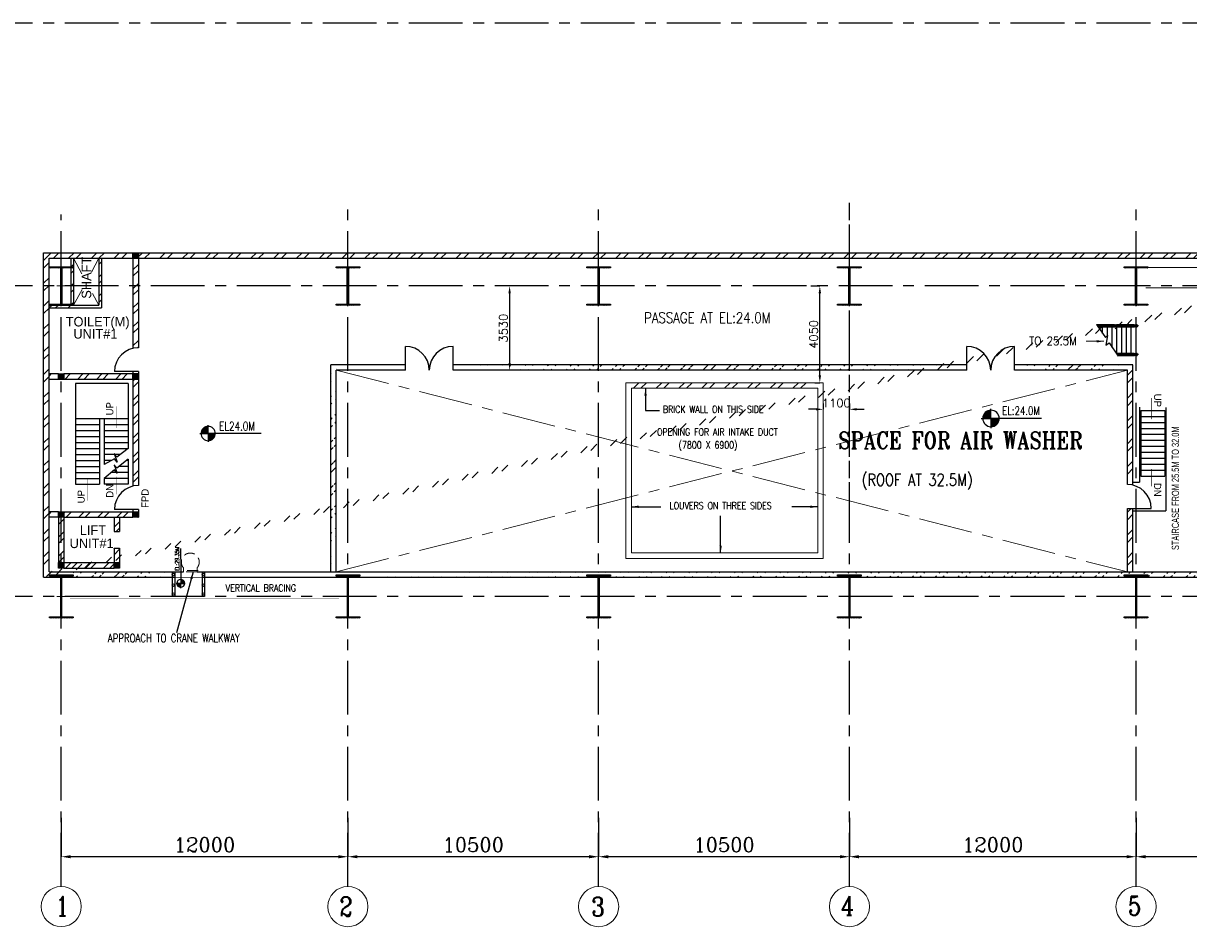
# Model space of a CAD drawing. Header units: inches. Extents: x 0 to 1544102, y -287698 to 23144100.
# Tile 9 of 256: x 26008 to 74800, y -206411 to -168581. Entities that reach past the tile are written whole.
import ezdxf

# ---------------------------------------------------------------- set-up
doc = ezdxf.new("R2010")
doc.units = ezdxf.units.IN
doc.header["$LTSCALE"] = 1800
doc.header["$MEASUREMENT"] = 0
doc.linetypes.add('CENTER', pattern=[2, 1.25, -0.25, 0.25, -0.25])
doc.linetypes.add('HIDDEN', pattern=[0.375, 0.25, -0.125])
doc.layers.get('0').update_dxf_attribs({"color": 253, "lineweight": 9})
for name, color, linetype in [('BRACING', 1, 'HIDDEN'), ('COL', 1, 'Continuous'), ('DIM', 4, 'Continuous'), ('GRID', 251, 'CENTER'), ('STAIR', 2, 'Continuous'), ('STEEL', 231, 'Continuous'), ('TEXT', 3, 'Continuous'), ('WALL', 6, 'Continuous')]:
    doc.layers.add(name, color=color, linetype=linetype)
doc.layers.add('CEN', color=2, linetype='CENTER', lineweight=15)
doc.layers.add('EQUIP', color=8, linetype='HIDDEN', lineweight=9)
doc.styles.add('HTX11', font='O8111901')
doc.styles.add('ROMANC', font='ROMANC.SHX')
doc.styles.add('ROMANS', font='romans.shx')
doc.styles.add('ROMANT', font='romant')
doc.styles.get("Standard").update_dxf_attribs({"font": 'arial.ttf'})
doc.linetypes.add('FENCELINE1', pattern='A,0.25,-0.1,[133,ltypeshp.shx,S=0.1,R=0,X=-0.1,Y=0],-0.1,1', length=1.45)
doc.dimstyles.new('K2', dxfattribs={"dimtxt": 600, "dimasz": 400, "dimexe": 200, "dimexo": 200, "dimgap": 200, "dimtad": 1, "dimdec": 0, "dimzin": 0, "dimdsep": 46, "dimtxsty": 'ROMANC', "dimcen": 0.09, "dimclrd": 256, "dimclrt": 4, "dimadec": 0, "dimazin": 0, "dimtfac": 1, "dimtdec": 0, "dimtofl": 0, "dimtmove": 1, "dimatfit": 3, "dimfxl": 0.18, "dimtolj": 1, "dimtzin": 0, "dimarcsym": 0})
doc.dimstyles.new('USER175', dxfattribs={"dimscale": 175, "dimtxt": 2, "dimasz": 1.75, "dimexe": 0, "dimexo": 0, "dimgap": 0.5, "dimtad": 1, "dimdec": 0, "dimzin": 0, "dimdsep": 46, "dimtxsty": 'ROMANS', "dimcen": 0, "dimclrd": 4, "dimclre": 4, "dimclrt": 4, "dimadec": 0, "dimazin": 0, "dimtfac": 0.09, "dimtdec": 0, "dimtix": 1, "dimtofl": 0, "dimtmove": 0, "dimatfit": 3, "dimfxl": 1, "dimtolj": 1, "dimtzin": 0, "dimarcsym": 0})
pattern_1 = [(45, (-320647.8, -240592.44), (-477.2971, 477.2971), []), (45, (-320329.6, -240592.44), (-477.2971, 477.2971), [])]
pattern_2 = [(45, (-320647.8, -233652.44), (-477.2971, 477.2971), []), (45, (-320329.6, -233652.44), (-477.2971, 477.2971), [])]
pattern_3 = [(45, (-363556.06, -277608.7), (-397.7476, 397.7476), []), (45, (-363290.9, -277608.7), (-397.7476, 397.7476), [])]
pattern_4 = [(45, (-363556.06, -278608.7), (-397.7476, 397.7476), []), (45, (-363290.9, -278608.7), (-397.7476, 397.7476), [])]
pattern_5 = [(45, (-364826.06, -278528.7), (-397.7476, 397.7476), []), (45, (-364560.9, -278528.7), (-397.7476, 397.7476), [])]

# ---------------------------------------------------------------- blocks, each defined once
blk = doc.blocks.new('*D302')
at = {"layer": 'DIM', "color": 0, "lineweight": -2, "transparency": 16777216}
for p, q in [((27596, -201856), (27596, -203481)), ((39596, -203000), (39596, -203481))]:
    blk.add_line(p, q, dxfattribs=at)
at = {"layer": 'DIM', "lineweight": -2, "transparency": 16777216}
blk.add_line((39196, -203481), (27996, -203481), dxfattribs=at)
at = {"layer": 'DIM', "transparency": 16777216}
for points in [[(27996, -203415), (27996, -203548), (27596, -203481)], [(39196, -203415), (39196, -203548), (39596, -203481)]]:
    blk.add_solid(points, dxfattribs=at)
at = {"layer": 'DIM', "color": 4, "transparency": 16777216, "insert": (33596, -202981), "char_height": 600, "attachment_point": 5, "style": 'ROMANC'}
blk.add_mtext('\\A1;12000', dxfattribs=at)
blk = doc.blocks.new('B-ROW COLUMN')
at = {"layer": 'COL'}
h = blk.add_hatch(dxfattribs=at)
h.set_pattern_fill('ANSI31', color=256, scale=200, style=0)
h.set_pattern_definition([(45, (155648.048, 63141.767), (-17.67767, 17.67767), [])])
h.paths.add_polyline_path([(171095, 85178), (172085, 85178), (172085, 85128), (171095, 85128)])
h.paths.add_polyline_path([(171574, 86878), (171606, 86878), (171606, 85178), (171574, 85178)])
h.paths.add_polyline_path([(171095, 86928), (172085, 86928), (172085, 86878), (171095, 86878)])
blk.add_line((171590, 85128), (171590, 86928))
at = {"layer": 'CEN'}
for p, q in [((171590, 85128), (171590, 86928)), ((171399, 86028), (171782, 86028))]:
    blk.add_line(p, q, dxfattribs=at)
at = {"layer": 'COL'}
for points in [[(171095, 86928), (172085, 86928), (172085, 86878), (171095, 86878)], [(171574, 86878), (171606, 86878), (171606, 85178), (171574, 85178)], [(171095, 85178), (172085, 85178), (172085, 85128), (171095, 85128)]]:
    blk.add_lwpolyline(points, close=True, dxfattribs=at)
blk = doc.blocks.new('*D335')
at = {"layer": 'DIM', "color": 0, "lineweight": -2, "transparency": 16777216}
for p, q in [((60596, -201856), (60596, -203481)), ((72596, -203000), (72596, -203481))]:
    blk.add_line(p, q, dxfattribs=at)
at = {"layer": 'DIM', "lineweight": -2, "transparency": 16777216}
blk.add_line((72196, -203481), (60996, -203481), dxfattribs=at)
at = {"layer": 'DIM', "transparency": 16777216}
for points in [[(60996, -203415), (60996, -203548), (60596, -203481)], [(72196, -203415), (72196, -203548), (72596, -203481)]]:
    blk.add_solid(points, dxfattribs=at)
at = {"layer": 'DIM', "color": 4, "transparency": 16777216, "insert": (66596, -202981), "char_height": 600, "attachment_point": 5, "style": 'ROMANC'}
blk.add_mtext('\\A1;12000', dxfattribs=at)
blk = doc.blocks.new('*D336')
at = {"layer": 'DIM', "color": 0, "lineweight": -2, "transparency": 16777216}
for p, q in [((39596, -201856), (39596, -203481)), ((50096, -203000), (50096, -203481))]:
    blk.add_line(p, q, dxfattribs=at)
at = {"layer": 'DIM', "lineweight": -2, "transparency": 16777216}
blk.add_line((49696, -203481), (39996, -203481), dxfattribs=at)
at = {"layer": 'DIM', "transparency": 16777216}
for points in [[(39996, -203415), (39996, -203548), (39596, -203481)], [(49696, -203415), (49696, -203548), (50096, -203481)]]:
    blk.add_solid(points, dxfattribs=at)
at = {"layer": 'DIM', "color": 4, "transparency": 16777216, "insert": (44846, -202981), "char_height": 600, "attachment_point": 5, "style": 'ROMANC'}
blk.add_mtext('\\A1;10500', dxfattribs=at)
blk = doc.blocks.new('*D337')
at = {"layer": 'DIM', "color": 0, "lineweight": -2, "transparency": 16777216}
for p, q in [((50096, -201856), (50096, -203481)), ((60596, -203000), (60596, -203481))]:
    blk.add_line(p, q, dxfattribs=at)
at = {"layer": 'DIM', "lineweight": -2, "transparency": 16777216}
blk.add_line((60196, -203481), (50496, -203481), dxfattribs=at)
at = {"layer": 'DIM', "transparency": 16777216}
for points in [[(50496, -203415), (50496, -203548), (50096, -203481)], [(60196, -203415), (60196, -203548), (60596, -203481)]]:
    blk.add_solid(points, dxfattribs=at)
at = {"layer": 'DIM', "color": 4, "transparency": 16777216, "insert": (55346, -202981), "char_height": 600, "attachment_point": 5, "style": 'ROMANC'}
blk.add_mtext('\\A1;10500', dxfattribs=at)
blk = doc.blocks.new('*D338')
at = {"layer": 'DIM', "color": 0, "lineweight": -2, "transparency": 16777216}
for p, q in [((72596, -201856), (72596, -203481)), ((83596, -203000), (83596, -203481))]:
    blk.add_line(p, q, dxfattribs=at)
at = {"layer": 'DIM', "lineweight": -2, "transparency": 16777216}
blk.add_line((83196, -203481), (72996, -203481), dxfattribs=at)
at = {"layer": 'DIM', "transparency": 16777216}
for points in [[(72996, -203415), (72996, -203548), (72596, -203481)], [(83196, -203415), (83196, -203548), (83596, -203481)]]:
    blk.add_solid(points, dxfattribs=at)
at = {"layer": 'DIM', "color": 4, "transparency": 16777216, "insert": (78096, -202981), "char_height": 600, "attachment_point": 5, "style": 'ROMANC'}
blk.add_mtext('\\A1;11000', dxfattribs=at)
blk = doc.blocks.new('C-ROW COLUMN')
at = {"layer": 'COL'}
h = blk.add_hatch(dxfattribs=at)
h.set_pattern_fill('ANSI31', color=256, scale=200, style=0)
h.set_pattern_definition([(45, (-1315.907, -6.545), (-17.6776695, 17.6776695), [])])
h.paths.add_polyline_path([(77950, 120865), (76960, 120865), (76960, 120820), (77950, 120820)])
h.paths.add_polyline_path([(77478, 120820), (77433, 120820), (77433, 119310), (77478, 119310)])
h.paths.add_polyline_path([(77950, 119310), (76960, 119310), (76960, 119265), (77950, 119265)])
at = {"layer": 'CEN'}
for p, q in [((77455, 119265), (77455, 120865)), ((77264, 120065), (77647, 120065))]:
    blk.add_line(p, q, dxfattribs=at)
at = {"layer": 'COL'}
for points in [[(76960, 120865), (77950, 120865), (77950, 120820), (76960, 120820)], [(77433, 120820), (77478, 120820), (77478, 119310), (77433, 119310)], [(76960, 119310), (77950, 119310), (77950, 119265), (76960, 119265)]]:
    blk.add_lwpolyline(points, close=True, dxfattribs=at)
blk = doc.blocks.new('*X22')
at = {"color": 0}
for p, q in [((36102, 29300), (36330, 29300)), ((36115, 29325), (36330, 29325)), ((36132, 29350), (36330, 29350)), ((36154, 29375), (36330, 29375)), ((36183, 29400), (36330, 29400)), ((36226, 29425), (36330, 29425)), ((36080, 29200), (36330, 29200)), ((36081, 29225), (36330, 29225)), ((36085, 29250), (36330, 29250)), ((36092, 29275), (36330, 29275))]:
    blk.add_line(p, q, dxfattribs=at)
blk = doc.blocks.new('LL')
for p, q in [((-1136, 0), (-711, 0)), ((-711, 0), (-711, 423)), ((1493, 0), (-711, 0)), ((-711, 0), (-711, -418))]:
    blk.add_line(p, q)
for start, end in [(90, 180), (180, 270), (0, 90), (270, 0)]:
    blk.add_arc((-711, 0), 360, start, end)
at = {"xscale": 1.439999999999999, "yscale": 1.439999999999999, "zscale": 1.439999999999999}
blk.add_blockref('*X22', (-53026, -42044), dxfattribs=at)
at = {"xscale": 1.439999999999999, "yscale": 1.439999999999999, "zscale": 1.439999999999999, "rotation": 180}
blk.add_blockref('*X22', (51604, 42044), dxfattribs=at)
at = {"flags": 4}
blk.add_attdef('LEVEL', (-222, 154), '', height=432, dxfattribs=at)
blk = doc.blocks.new('*D402')
at = {"color": 4, "lineweight": -2, "transparency": 16777216}
for p, q in [((46511, -179581), (46369, -179581)), ((46369, -179887), (46369, -182805))]:
    blk.add_line(p, q, dxfattribs=at)
at = {"color": 4, "transparency": 16777216}
for points in [[(46318, -179887), (46420, -179887), (46369, -179581)], [(46318, -182805), (46420, -182805), (46369, -183111)]]:
    blk.add_solid(points, dxfattribs=at)
at = {"color": 4, "transparency": 16777216, "insert": (46106, -181346), "char_height": 350, "attachment_point": 5, "rotation": 90, "style": 'ROMANS'}
blk.add_mtext('\\A1;3530', dxfattribs=at)
blk = doc.blocks.new('*D458')
at = {"color": 4, "lineweight": -2, "transparency": 16777216}
for p, q in [((58981, -179581), (59357, -179581)), ((59357, -183325), (59357, -179887)), ((59143, -183631), (59357, -183631))]:
    blk.add_line(p, q, dxfattribs=at)
at = {"color": 4, "transparency": 16777216}
for points in [[(59306, -179887), (59408, -179887), (59357, -179581)], [(59306, -183325), (59408, -183325), (59357, -183631)]]:
    blk.add_solid(points, dxfattribs=at)
at = {"color": 4, "transparency": 16777216, "insert": (59095, -181606), "char_height": 350, "attachment_point": 5, "rotation": 90, "style": 'ROMANS'}
blk.add_mtext('\\A1;4050', dxfattribs=at)
blk = doc.blocks.new('*D459')
at = {"color": 4, "lineweight": -2, "transparency": 16777216}
for p, q in [((59190, -184745), (58884, -184745)), ((59496, -184504), (59496, -184745)), ((60596, -184504), (60596, -184745)), ((60902, -184745), (61208, -184745))]:
    blk.add_line(p, q, dxfattribs=at)
at = {"color": 4, "transparency": 16777216}
for points in [[(59190, -184694), (59190, -184796), (59496, -184745)], [(60902, -184694), (60902, -184796), (60596, -184745)]]:
    blk.add_solid(points, dxfattribs=at)
at = {"color": 4, "transparency": 16777216, "insert": (60046, -184483), "char_height": 350, "attachment_point": 5, "style": 'ROMANS'}
blk.add_mtext('\\A1;1100', dxfattribs=at)
blk = doc.blocks.new('STAIR FOR 25.5M FLOOR')
at = {"layer": 'STAIR'}
for p, q in [((106, 612), (-1626, 612)), ((106, -588), (-797, -588))]:
    blk.add_line(p, q, dxfattribs=at)
for points in [[(-1663, 665), (-1282, 115), (-1197, 206), (-1262, -197), (-1130, -105), (-750, -656)], [(-1652, 649), (49, 649)], [(-909, 648), (-1651, 648)], [(-882, 630), (-1638, 630)], [(-882, 592), (-1612, 592)], [(-1599, 573), (-909, 573)], [(49, 572), (-1598, 572)], [(-1400, 285), (-1400, 573)], [(-1200, 202), (-1200, 573)], [(-1000, -294), (-1000, 573)], [(-909, 648), (-891, 648)], [(-909, 573), (-891, 573)], [(-893, 630), (-890, 638), (-863, 649)], [(-893, 592), (-890, 584), (-863, 573)], [(-891, 636), (-891, 648), (-865, 648)], [(-865, 573), (-891, 573), (-891, 586)], [(-882, 592), (-871, 597), (-869, 611), (-871, 624), (-882, 630)], [(-863, 573), (-836, 584), (-825, 611), (-836, 638), (-863, 649)], [(-862, 648), (-817, 648), (-817, 630)], [(-817, 573), (-862, 573)], [(-66, 630), (-833, 630)], [(-66, 592), (-833, 592)], [(-93, 648), (-817, 648)], [(-817, 592), (-817, 573)], [(-817, 573), (-93, 573)], [(-800, -551), (-800, 573)], [(-600, -573), (-600, 573)], [(-400, -573), (-400, 573)], [(-200, -573), (-200, 573)], [(-93, 648), (-74, 648)], [(-93, 573), (-74, 573)], [(-77, 630), (-74, 638), (-47, 649)], [(-77, 592), (-74, 584), (-47, 573)], [(-74, 636), (-74, 648), (-48, 648)], [(-48, 573), (-74, 573), (-74, 586)], [(-66, 592), (-54, 597), (-52, 611), (-54, 624), (-66, 630)], [(-47, 573), (-20, 584), (-9, 611), (-20, 638), (-47, 649)], [(-45, 648), (0, 648), (0, 573)], [(0, 573), (-45, 573)], [(0, 573), (50, 573), (50, 648)], [(50, 648), (0, 648)], [(0, -573), (0, 573)], [(49, 648), (49, 649)], [(49, 573), (49, 572)], [(50, 648), (50, 573)], [(-823, -551), (49, -551)], [(-93, -552), (-822, -552)], [(-66, -570), (-809, -570)], [(-66, -608), (-783, -608)], [(-770, -627), (-93, -627)], [(49, -628), (-769, -628)], [(-93, -552), (-74, -552)], [(-93, -627), (-74, -627)], [(-77, -570), (-74, -562), (-47, -551)], [(-77, -608), (-74, -616), (-47, -627)], [(-74, -564), (-74, -552), (-48, -552)], [(-48, -627), (-74, -627), (-74, -614)], [(-66, -608), (-54, -603), (-52, -589), (-54, -576), (-66, -570)], [(-47, -627), (-20, -616), (-9, -589), (-20, -562), (-47, -551)], [(-45, -552), (0, -552), (0, -627)], [(0, -627), (-45, -627)], [(0, -627), (50, -627), (50, -552)], [(50, -552), (0, -552)], [(49, -552), (49, -551)], [(49, -627), (49, -628)], [(50, -552), (50, -627)]]:
    blk.add_lwpolyline(points, dxfattribs=at)
at = {"layer": 'TEXT', "color": 3, "style": 'ROMANS', "width": 0.9}
blk.add_text('TO 25.5M', height=350, dxfattribs=at).set_placement((-4478, -196, -1000))
at = {"layer": 'DIM'}
blk.add_leader([(-1346, -39), (-2086, -39)], dimstyle='USER175', override={"dimgap": 0.5, "dimtad": 0}, dxfattribs=at)

msp = doc.modelspace()

# ---------------------------------------------------------------- hatches: boundary and pattern name
h = msp.add_hatch()
h.set_pattern_fill('ANSI32', color=256, scale=1800, style=0)
h.set_pattern_definition(pattern_1)
edge = h.paths.add_edge_path()
edge.add_line((26855.97, -191781.1), (26855.97, -178191.1))
edge.add_line((26855.97, -178191.1), (84445.97, -178191.1))
edge.add_line((27085.97, -191551.1), (27085.97, -178421.1))
edge.add_line((27085.97, -178421.1), (84445.97, -178421.1))
h = msp.add_hatch()
h.set_pattern_fill('ANSI32', color=256, scale=1800, style=0)
h.set_pattern_definition([(45, (-320647.8, -233652.44), (-477.2971, 477.2971), []), (45, (-320329.6, -233652.44), (-477.2971, 477.2971), [])])
h.paths.add_polyline_path([(38880.97, -183111.1), (42003.8, -183111.1)])
edge = h.paths.add_edge_path()
edge.add_line((39110.97, -182881.1), (42003.8, -182881.1))
h = msp.add_hatch()
h.set_pattern_fill('ANSI32', color=256, scale=1800, style=0)
h.set_pattern_definition([(45, (-320647.8, -242092.44), (-477.2971, 477.2971), []), (45, (-320329.6, -242092.44), (-477.2971, 477.2971), [])])
edge = h.paths.add_edge_path()
edge.add_line((38880.97, -191551.1), (38880.97, -182881.1))
edge.add_line((39110.97, -191321.1), (39110.97, -182881.1))
h = msp.add_hatch()
h.set_pattern_fill('ANSI32', color=256, scale=1800, style=0)
h.set_pattern_definition(pattern_2)
edge = h.paths.add_edge_path()
edge.add_line((44003.8, -182881.1), (65510.03, -182881.1))
edge.add_line((44003.8, -183111.1), (65510.03, -183111.1))
h = msp.add_hatch()
h.set_pattern_fill('ANSI32', color=256, scale=1800, style=0)
h.set_pattern_definition(pattern_2)
edge = h.paths.add_edge_path()
edge.add_line((67510.03, -182881.1), (72230.76, -182881.1))
edge.add_line((67510.03, -183111.1), (72460.76, -183111.1))
h = msp.add_hatch()
h.set_pattern_fill('ANSI32', color=256, scale=1800, style=0)
h.set_pattern_definition(pattern_1)
edge = h.paths.add_edge_path()
edge.add_line((27085.97, -191551.1), (32717.49, -191551.1))
edge.add_line((26855.97, -191781.1), (32345.97, -191781.1))
h = msp.add_hatch()
h.set_pattern_fill('ANSI32', color=256, scale=1800, style=0)
h.set_pattern_definition(pattern_1)
edge = h.paths.add_edge_path()
edge.add_line((33279.99, -191551.1), (156717.49, -191551.1))
edge.add_line((33495.97, -191781.1), (156245.97, -191781.1))
at = {"layer": 'COL'}
h = msp.add_hatch(dxfattribs=at)
h.set_pattern_fill('ANSI31', color=1, scale=250, angle=180, style=0)
h.set_pattern_definition([(225, (27245.967, -183541.096), (22.09709, -22.09709), [])])
h.paths.add_polyline_path([(30825.97, -178421.1), (30825.97, -178191.1), (30595.97, -178191.1), (30595.97, -178421.1)])
h = msp.add_hatch(dxfattribs=at)
h.set_pattern_fill('ANSI31', color=1, scale=250, angle=180, style=0)
h.set_pattern_definition([(225, (24130.967, -188616.096), (22.09709, -22.09709), [])])
h.paths.add_polyline_path([(27710.97, -183496.1), (27710.97, -183266.1), (27480.97, -183266.1), (27480.97, -183496.1)])
h = msp.add_hatch(dxfattribs=at)
h.set_pattern_fill('ANSI31', color=1, scale=250, angle=180, style=0)
h.set_pattern_definition([(225, (27245.967, -188616.096), (22.09709, -22.09709), [])])
h.paths.add_polyline_path([(30825.97, -183496.1), (30825.97, -183266.1), (30595.97, -183266.1), (30595.97, -183496.1)])
h = msp.add_hatch(dxfattribs=at)
h.set_pattern_fill('ANSI31', color=1, scale=250, angle=180, style=0)
h.set_pattern_definition([(225, (24130.967, -194386.096), (22.09709, -22.09709), [])])
h.paths.add_polyline_path([(27710.97, -189266.1), (27710.97, -189036.1), (27480.97, -189036.1), (27480.97, -189266.1)])
h = msp.add_hatch(dxfattribs=at)
h.set_pattern_fill('ANSI31', color=1, scale=250, angle=180, style=0)
h.set_pattern_definition([(225, (27245.967, -194386.096), (22.09709, -22.09709), [])])
h.paths.add_polyline_path([(30825.97, -189266.1), (30825.97, -189036.1), (30595.97, -189036.1), (30595.97, -189266.1)])
h = msp.add_hatch(dxfattribs=at)
h.set_pattern_fill('ANSI31', color=1, scale=250, angle=180, style=0)
h.set_pattern_definition([(225, (24130.967, -196516.096), (22.09709, -22.09709), [])])
h.paths.add_polyline_path([(27710.97, -191396.1), (27710.97, -191166.1), (27480.97, -191166.1), (27480.97, -191396.1)])
h = msp.add_hatch(dxfattribs=at)
h.set_pattern_fill('ANSI31', color=1, scale=250, angle=180, style=0)
h.set_pattern_definition([(225, (26460.967, -196516.096), (22.09709, -22.09709), [])])
h.paths.add_polyline_path([(30040.97, -191396.1), (30040.97, -191166.1), (29810.97, -191166.1), (29810.97, -191396.1)])
at = {"layer": 'WALL', "linetype": 'Continuous'}
h = msp.add_hatch(dxfattribs=at)
h.set_pattern_fill('ANSI32', color=9, scale=1500, angle=360, style=0)
h.set_pattern_definition(pattern_3)
h.paths.add_polyline_path([(28110.97, -179581.1), (27995.97, -179581.1), (27995.97, -180381.1), (27595.97, -180381.1), (27595.97, -180496.1), (28110.97, -180496.1)])
h.paths.add_polyline_path([(28110.97, -178421.1), (27995.97, -178421.1), (27995.97, -179581.1), (28110.97, -179581.1)])
h.paths.add_polyline_path([(27595.97, -180381.1), (27085.97, -180381.1), (27085.97, -180496.1), (27595.97, -180496.1)])
h = msp.add_hatch(dxfattribs=at)
h.set_pattern_fill('ANSI32', color=9, scale=1500, angle=360, style=0)
h.set_pattern_definition(pattern_3)
h.paths.add_polyline_path([(29285.97, -179581.1), (29170.97, -179581.1), (29170.97, -180381.1), (29285.97, -180381.1)])
h.paths.add_polyline_path([(29285.97, -178421.1), (29170.97, -178421.1), (29170.97, -179581.1), (29285.97, -179581.1)])
h = msp.add_hatch(dxfattribs=at)
h.set_pattern_fill('ANSI32', color=9, scale=1500, angle=360, style=0)
h.set_pattern_definition([(45, (-320647.8, -240592.44), (-397.7476, 397.7476), []), (45, (-320382.64, -240592.44), (-397.7476, 397.7476), [])])
h.paths.add_polyline_path([(30825.97, -178421.1), (30595.97, -178421.1), (30595.97, -179581.1), (30825.97, -179581.1)])
h.paths.add_polyline_path([(30825.97, -179581.1), (30595.97, -179581.1), (30595.97, -182192.91, -0.05808461), (30825.97, -182166.1)])
h = msp.add_hatch(dxfattribs=at)
h.set_pattern_fill('ANSI32', color=9, scale=1500, angle=360, style=0)
h.set_pattern_definition(pattern_4)
h.paths.add_polyline_path([(27085.97, -183266.1), (27085.97, -183496.1), (27480.97, -183496.1), (27480.97, -183266.1)])
h = msp.add_hatch(dxfattribs=at)
h.set_pattern_fill('ANSI32', color=9, scale=1500, angle=360, style=0)
h.set_pattern_definition(pattern_4)
h.paths.add_polyline_path([(30595.97, -183266.1), (27710.97, -183266.1), (27710.97, -183496.1), (30595.97, -183496.1)])
h = msp.add_hatch(dxfattribs=at)
h.set_pattern_fill('ANSI32', color=9, scale=1500, angle=360, style=0)
h.set_pattern_definition([(45, (23864.2, -189499.7), (-397.748, 397.748), []), (45, (24129.34, -189499.7), (-397.748, 397.748), [])])
edge = h.paths.add_edge_path()
edge.add_arc((30825.98, -189166.1), 1141.75, 90.000446, 101.621923, ccw=False)
edge.add_line((30825.97, -188024.35), (30825.97, -183496.1))
edge.add_line((30825.97, -183496.1), (30595.97, -183496.1))
edge.add_line((30595.97, -183496.1), (30595.97, -188047.76))
h = msp.add_hatch(dxfattribs=at)
h.set_pattern_fill('ANSI32', color=9, scale=1500, angle=360, style=0)
h.set_pattern_definition([(45, (-363556.06, -284378.7), (-397.7476, 397.7476), []), (45, (-363290.9, -284378.7), (-397.7476, 397.7476), [])])
h.paths.add_polyline_path([(27480.97, -189036.1), (27085.97, -189036.1), (27085.97, -189266.1), (27480.97, -189266.1)])
h = msp.add_hatch(dxfattribs=at)
h.set_pattern_fill('ANSI32', color=9, scale=1500, angle=360, style=0)
h.set_pattern_definition(pattern_5)
h.paths.add_polyline_path([(27710.97, -189266.1), (27480.97, -189266.1), (27480.97, -191266.1), (27710.97, -191266.1)])
h = msp.add_hatch(dxfattribs=at)
h.set_pattern_fill('ANSI32', color=9, scale=1500, angle=360, style=0)
h.set_pattern_definition([(45, (24349.2, -189269.7), (-397.75, 397.75), []), (45, (24614.34, -189269.7), (-397.75, 397.75), [])])
h.paths.add_polyline_path([(30595.97, -189036.1), (27710.97, -189036.1), (27710.97, -189266.1), (30595.97, -189266.1)])
h = msp.add_hatch(dxfattribs=at)
h.set_pattern_fill('ANSI32', color=9, scale=1500, angle=360, style=0)
h.set_pattern_definition([(45, (13367.2, -282493.7), (-397.7476, 397.7476), []), (45, (13632.4, -282493.7), (-397.7476, 397.7476), [])])
h.paths.add_polyline_path([(30040.97, -189266.1), (29810.97, -189266.1), (29810.97, -189866.1), (30040.97, -189866.1)])
h = msp.add_hatch(dxfattribs=at)
h.set_pattern_fill('ANSI32', color=9, scale=1500, angle=360, style=0)
h.set_pattern_definition([(45, (13367.2, -281793.7), (-397.7476, 397.7476), []), (45, (13632.4, -281793.7), (-397.7476, 397.7476), [])])
h.paths.add_polyline_path([(30040.97, -190566.1), (29810.97, -190566.1), (29810.97, -191166.1), (30040.97, -191166.1)])
h = msp.add_hatch(dxfattribs=at)
h.set_pattern_fill('ANSI32', color=9, scale=1500, angle=360, style=0)
h.set_pattern_definition(pattern_5)
h.paths.add_polyline_path([(29910.97, -191396.1), (29910.97, -191166.1), (27710.97, -191166.1), (27710.97, -191396.1)])

# ---------------------------------------------------------------- linework, layer by layer
for p, q in [((72230.76, -183321.83), (72460.76, -183091.83)), ((72230.76, -183640.02), (72460.76, -183410.02)), ((51549.68, -183861.03), (51779.68, -183631.03)), ((51867.88, -183861.03), (52097.88, -183631.03)), ((52504.27, -183861.03), (52734.27, -183631.03)), ((52822.47, -183861.03), (53052.47, -183631.03)), ((52822.47, -183861.03), (53052.47, -183631.03)), ((53458.87, -183861.03), (53688.87, -183631.03)), ((53777.07, -183861.03), (54007.07, -183631.03)), ((53777.07, -183861.03), (54007.07, -183631.03)), ((54413.46, -183861.03), (54643.46, -183631.03)), ((54731.66, -183861.03), (54961.66, -183631.03)), ((54731.66, -183861.03), (54961.66, -183631.03)), ((55368.06, -183861.03), (55598.06, -183631.03)), ((55686.25, -183861.03), (55916.25, -183631.03)), ((55686.25, -183861.03), (55916.25, -183631.03)), ((56322.65, -183861.03), (56552.65, -183631.03)), ((56640.85, -183861.03), (56870.85, -183631.03)), ((56640.85, -183861.03), (56870.85, -183631.03)), ((57277.24, -183861.03), (57507.24, -183631.03)), ((57595.44, -183861.03), (57825.44, -183631.03)), ((57595.44, -183861.03), (57825.44, -183631.03)), ((58231.84, -183861.03), (58461.84, -183631.03)), ((58550.04, -183861.03), (58780.04, -183631.03)), ((58550.04, -183861.03), (58780.04, -183631.03)), ((72230.76, -184276.42), (72460.76, -184046.42)), ((72230.76, -184594.62), (72460.76, -184364.62)), ((72230.76, -185231.01), (72460.76, -185001.01)), ((72230.76, -185549.21), (72460.76, -185319.21)), ((72230.76, -186185.61), (72460.76, -185955.61)), ((72230.76, -186503.81), (72460.76, -186273.81)), ((72230.76, -187140.2), (72460.76, -186910.2)), ((72230.76, -187458.4), (72460.76, -187228.4)), ((72230.76, -189049.39), (72386.93, -188893.22)), ((72230.76, -189367.59), (72460.76, -189137.59)), ((72230.76, -190003.99), (72460.76, -189773.99)), ((72230.76, -190322.18), (72460.76, -190092.18)), ((72230.76, -190958.58), (72460.76, -190728.58)), ((72230.76, -191276.78), (72460.76, -191046.78))]:
    msp.add_line(p, q)
for points in [[(51236.03, -183631.03), (59496.03, -183631.03), (59496.03, -190991.03), (51236.03, -190991.03)], [(51466.03, -183861.03), (59266.03, -183861.03), (59266.03, -190761.03), (51466.03, -190761.03)]]:
    msp.add_lwpolyline(points, close=True)
for centre in [(27595.97, -205566.35), (27595.97, -205566.35), (39595.97, -205571.03), (39595.97, -205571.03), (50095.97, -205571.03), (50095.97, -205571.03), (60595.97, -205571.03), (60595.97, -205571.03), (72595.97, -205571.03), (72595.97, -205571.03)]:
    msp.add_circle(centre, 840.34)
at = {"layer": 'BRACING'}
for points, const_width in [([(72995.97, -178803.6), (83195.97, -178803.6)], 40), ([(72995.97, -179658.6), (83195.97, -179658.6)], 40), ([(27965.97, -191793.6), (39225.97, -191793.6)], 25), ([(27965.97, -192668.6), (39225.97, -192668.6)], 25)]:
    msp.add_lwpolyline(points, dxfattribs=dict(at, const_width=const_width))
at = {"layer": 'CEN'}
for p, q in [((28464.06, -179073.98), (28110.97, -178421.1)), ((29170.97, -178421.1), (28860.09, -178995.92)), ((28465.57, -179725.42), (28110.97, -180381.1)), ((29170.97, -180381.1), (28908.88, -179896.49)), ((39110.97, -191551.1), (72230.76, -183111.1)), ((39110.97, -183111.1), (72230.76, -191551.1))]:
    msp.add_line(p, q, dxfattribs=at)
at = {"layer": 'COL'}
for points in [[(30595.97, -178191.1), (30825.97, -178191.1), (30825.97, -178421.1), (30595.97, -178421.1)], [(27480.97, -183266.1), (27710.97, -183266.1), (27710.97, -183496.1), (27480.97, -183496.1)], [(30595.97, -183266.1), (30825.97, -183266.1), (30825.97, -183496.1), (30595.97, -183496.1)], [(27480.97, -189036.1), (27710.97, -189036.1), (27710.97, -189266.1), (27480.97, -189266.1)], [(30595.97, -189036.1), (30825.97, -189036.1), (30825.97, -189266.1), (30595.97, -189266.1)], [(27480.97, -191166.1), (27710.97, -191166.1), (27710.97, -191396.1), (27480.97, -191396.1)], [(29810.97, -191166.1), (30040.97, -191166.1), (30040.97, -191396.1), (29810.97, -191396.1)]]:
    msp.add_lwpolyline(points, close=True, dxfattribs=at)
at = {"layer": 'EQUIP'}
for p, q in [((33323.05, -191492.22), (32682.26, -191492.22)), ((32717.49, -191388.33), (32717.49, -191551.1)), ((33279.99, -191551.1), (32717.49, -191551.1)), ((33279.99, -191551.1), (33279.99, -191388.33))]:
    msp.add_line(p, q, dxfattribs=at)
msp.add_arc((32998.74, -191140.29), 375, 318.590378, 221.409622, dxfattribs=at)
at = {"layer": 'GRID'}
for p, q in [((278395.97, -168581.1), (19295.97, -168581.1)), ((39595.97, -204730.69), (39595.97, -176081.1)), ((50095.97, -204730.69), (50095.97, -176081.1)), ((60595.97, -190051.1), (60595.97, -176081.1)), ((60595.97, -204730.69), (60595.97, -176081.1)), ((72595.97, -204730.69), (72595.97, -176081.1)), ((27595.97, -204730.69), (27595.97, -176581.1)), ((278395.97, -179581.1), (19295.97, -179581.1)), ((278395.97, -192581.1), (19295.97, -192581.1))]:
    msp.add_line(p, q, dxfattribs=at)
at = {"layer": 'STAIR', "linetype": 'Continuous'}
for p, q in [((28195.97, -183666.1), (28195.97, -187886.1)), ((30395.97, -183666.1), (28195.97, -183666.1)), ((30395.97, -183666.1), (30395.97, -186386.1)), ((72795.76, -184793.22), (73795.76, -184793.22)), ((72795.76, -184793.22), (72795.76, -187543.22)), ((73795.76, -184793.22), (73795.76, -187543.22)), ((28195.95, -185136.1), (29195.97, -185136.1)), ((28195.95, -185386.1), (29195.97, -185386.1)), ((29195.97, -185136.1), (29195.97, -187886.1)), ((29195.97, -185136.1), (29395.97, -185136.1)), ((29395.97, -185136.1), (30395.97, -185136.1)), ((29395.97, -185136.1), (29395.97, -187060.25)), ((29395.97, -185386.1), (30395.97, -185386.1)), ((72795.76, -185043.22), (73795.76, -185043.22)), ((72795.76, -185293.22), (73795.76, -185293.22)), ((28195.95, -185636.1), (29195.97, -185636.1)), ((28195.95, -185886.1), (29195.97, -185886.1)), ((29395.97, -185636.1), (30395.97, -185636.1)), ((29395.97, -185886.1), (30395.97, -185886.1)), ((72795.76, -185543.22), (73795.76, -185543.22)), ((72795.76, -185793.22), (73795.76, -185793.22)), ((28195.95, -186136.1), (29195.97, -186136.1)), ((29395.97, -186136.1), (30395.97, -186136.1)), ((72795.76, -186043.22), (73795.76, -186043.22)), ((72795.76, -186293.22), (73795.76, -186293.22)), ((28195.95, -186386.1), (29195.97, -186386.1)), ((28195.95, -186636.1), (29195.97, -186636.1)), ((29395.97, -186386.1), (30395.97, -186386.1)), ((30067.82, -186636.1), (29395.97, -186636.1)), ((30395.97, -186838.18), (30395.97, -187886.1)), ((72795.76, -186543.22), (73795.76, -186543.22)), ((72795.76, -186793.22), (73795.76, -186793.22)), ((28195.95, -186886.1), (29195.97, -186886.1)), ((28195.95, -187136.1), (29195.97, -187136.1)), ((29709.77, -186886.1), (29395.97, -186886.1)), ((30395.97, -187136.1), (30018.46, -187136.1)), ((30395.97, -186886.1), (30335.24, -186886.1)), ((72795.76, -187043.22), (73795.76, -187043.22)), ((72795.76, -187293.22), (73795.76, -187293.22)), ((28195.95, -187386.1), (29195.97, -187386.1)), ((28195.95, -187636.1), (29195.97, -187636.1)), ((30395.97, -187636.1), (29395.97, -187636.1)), ((29395.97, -187636.1), (29395.97, -187886.1)), ((30395.97, -187386.1), (29704.91, -187386.1)), ((72795.76, -187543.22), (73795.76, -187543.22)), ((28195.95, -187886.1), (29195.97, -187886.1)), ((30395.97, -187886.1), (29395.97, -187886.1))]:
    msp.add_line(p, q, dxfattribs=at)
at = {"layer": 'STAIR', "linetype": 'Continuous', "flags": 128}
for points in [[(73249.12, -185191.24, 0, 150, 0), (73249.12, -184836.55, 25, 25, 0), (73249.12, -184277.91, 25, 25, 0)], [(29895.97, -185534.11, 0, 150, 0), (29895.97, -185179.42, 25, 25, 0), (29895.97, -184620.78, 25, 25, 0)], [(73249.12, -187213.58, 0, 150, 0), (73249.12, -187568.27, 25, 25, 0), (73249.12, -187965.15, 25, 25, 0)], [(28695.96, -187662.5, 0, 150, 0), (28695.96, -188017.19, 25, 25, 0), (28695.96, -188575.83, 25, 25, 0)], [(29895.97, -187556.45, 0, 150, 0), (29895.97, -187911.15, 25, 25, 0), (29895.97, -188308.02, 25, 25, 0)]]:
    msp.add_lwpolyline(points, format="xyseb", dxfattribs=at)
for points in [[(30395.97, -186386.1), (29928.2, -186742.47), (29817.51, -186602.21), (29943.22, -186958.23), (29832.53, -186817.97), (29395.97, -187060.25)], [(30395.97, -186838.18), (29928.2, -187207.33), (29817.51, -187067.07), (29943.22, -187423.08), (29832.53, -187282.82), (29395.97, -187636.1)]]:
    msp.add_lwpolyline(points, dxfattribs=at)
at = {"layer": 'STEEL', "linetype": 'FENCELINE1', "ltscale": 0.25}
for p, q in [((72745.76, -184658.75), (72745.76, -187793.22)), ((73845.76, -184668.25), (73845.76, -188993.22)), ((72460.76, -187793.22), (72745.76, -187793.22)), ((72460.76, -188993.22), (73845.76, -188993.22))]:
    msp.add_line(p, q, dxfattribs=at)
at = {"layer": 'STEEL'}
for p, q in [((32245.97, -191551.1), (32245.97, -192581.1)), ((32345.97, -191551.1), (32345.97, -192581.1)), ((33495.97, -191551.1), (33495.97, -192581.1)), ((33595.97, -191551.1), (33595.97, -192581.1))]:
    msp.add_line(p, q, dxfattribs=at)
at = {"layer": 'STEEL', "linetype": 'Continuous'}
for centre in [(32295.97, -191663.45), (33545.97, -191663.45), (32295.97, -192108.76), (33545.97, -192108.76), (32295.97, -192473.88), (33545.97, -192473.88)]:
    msp.add_circle(centre, 50, dxfattribs=at)
at = {"layer": 'TEXT'}
msp.add_line((32597.93, -191017.19), (32597.93, -190568.98), dxfattribs=at)
at = {"layer": 'TEXT', "flags": 128}
for points in [[(33746.14, -185759.5), (33746.14, -185407.18)], [(33392.26, -185759.5), (33746.14, -185759.5)], [(33446.14, -185756.5), (33746.14, -185756.5)], [(33447.94, -185726.5), (33746.14, -185726.5)], [(33452.86, -185696.5), (33746.14, -185696.5)], [(33460.9, -185666.5), (33746.14, -185666.5)], [(33472.54, -185636.5), (33746.14, -185636.5)], [(33488.02, -185606.5), (33746.14, -185606.5)], [(33508.42, -185576.5), (33746.14, -185576.5)], [(33534.82, -185546.5), (33746.14, -185546.5)], [(33570.1, -185516.5), (33746.14, -185516.5)], [(33621.58, -185486.5), (33746.14, -185486.5)], [(35960.39, -185759.5), (33746.14, -185759.5)], [(33746.14, -185759.5), (33746.14, -186107.86)], [(34046.14, -185762.38), (33746.14, -185762.38)], [(34044.34, -185792.38), (33746.14, -185792.38)], [(34039.54, -185822.38), (33746.14, -185822.38)], [(34031.38, -185852.38), (33746.14, -185852.38)], [(34019.86, -185882.38), (33746.14, -185882.38)], [(34004.26, -185912.38), (33746.14, -185912.38)], [(33983.98, -185942.38), (33746.14, -185942.38)], [(33957.46, -185972.38), (33746.14, -185972.38)], [(33922.18, -186002.38), (33746.14, -186002.38)], [(33870.7, -186032.38), (33746.14, -186032.38)]]:
    msp.add_lwpolyline(points, dxfattribs=at)
for points in [[(33746.14, -185459.5, 0.414246), (33446.14, -185759.5)], [(33446.14, -185759.5, 0.414221), (33746.14, -186059.5)], [(34046.14, -185759.5, 0.414258), (33746.14, -185459.5)], [(33746.14, -186059.5, 0.414246), (34046.14, -185759.5)]]:
    msp.add_lwpolyline(points, format="xyb", dxfattribs=at)
at = {"layer": 'WALL'}
for p, q in [((26855.97, -191781.1), (26855.97, -178191.1)), ((26855.97, -178191.1), (84445.97, -178191.1)), ((27085.97, -191551.1), (27085.97, -178421.1)), ((27085.97, -178421.1), (84445.97, -178421.1)), ((27995.97, -178421.1), (27995.97, -180381.1)), ((28110.97, -178421.1), (28110.97, -180381.1)), ((29170.97, -178421.1), (29170.97, -180381.1)), ((29285.97, -178421.1), (29285.97, -180496.1)), ((30595.97, -178421.1), (30595.97, -182192.91)), ((30825.97, -178421.1), (30825.97, -178521.1)), ((30825.97, -178421.1), (30825.97, -182166.1)), ((27085.97, -180381.1), (29170.97, -180381.1)), ((27085.97, -180496.1), (29285.97, -180496.1)), ((42003.8, -183111.1), (42003.8, -182111.1)), ((44003.8, -183111.1), (44003.8, -182111.1)), ((65510.03, -183111.1), (65510.03, -182111.1)), ((67510.03, -183111.1), (67510.03, -182111.1)), ((38880.97, -191551.1), (38880.97, -182881.1)), ((42003.8, -182881.1), (38880.97, -182881.1)), ((65510.03, -182881.1), (44003.8, -182881.1)), ((72460.76, -182881.1), (67510.03, -182881.1)), ((72460.76, -187920.03), (72460.76, -182881.1)), ((27480.97, -183266.1), (27085.97, -183266.1)), ((30595.97, -183266.1), (27710.97, -183266.1)), ((30595.97, -183166.1), (30595.97, -183266.1)), ((30825.97, -183266.1), (30595.97, -183266.1)), ((30825.97, -183166.1), (30825.97, -183496.1)), ((39110.97, -191551.1), (39110.97, -183111.1)), ((42003.8, -183111.1), (39110.97, -183111.1)), ((65510.03, -183111.1), (44003.8, -183111.1)), ((72230.76, -183111.1), (67510.03, -183111.1)), ((72230.76, -187893.22), (72230.76, -183111.1)), ((27480.97, -183496.1), (27085.97, -183496.1)), ((30595.97, -183496.1), (27710.97, -183496.1)), ((30595.97, -183496.1), (30595.97, -187962.91)), ((30825.97, -183496.1), (30825.97, -187936.1)), ((27480.97, -189036.1), (27085.97, -189036.1)), ((27480.97, -189266.1), (27085.97, -189266.1)), ((27480.97, -189266.1), (27480.97, -191166.1)), ((27710.97, -189266.1), (27710.97, -191166.1)), ((29810.97, -189266.1), (29810.97, -189866.1)), ((30040.97, -189266.1), (30040.97, -189866.1)), ((30595.97, -188936.1), (30595.97, -189036.1)), ((30825.97, -188936.1), (30825.97, -189036.1)), ((72230.76, -191551.1), (72230.76, -188893.22)), ((72230.76, -188893.22), (73230.76, -188893.22)), ((72460.76, -191551.1), (72460.76, -188893.22)), ((29810.97, -189866.1), (30040.97, -189866.1)), ((29810.97, -190566.1), (29810.97, -191166.1)), ((29810.97, -190566.1), (30040.97, -190566.1)), ((30040.97, -190566.1), (30040.97, -191166.1)), ((27085.97, -191551.1), (32717.49, -191551.1)), ((33279.99, -191551.1), (156717.49, -191551.1)), ((26855.97, -191781.1), (32345.97, -191781.1)), ((33495.97, -191781.1), (156245.97, -191781.1))]:
    msp.add_line(p, q, dxfattribs=at)
at = {"layer": 'WALL', "flags": 128}
for points in [[(30825.97, -183166.1), (29825.97, -183166.1)], [(27710.97, -189036.1), (30595.97, -189036.1)], [(27710.97, -189266.1), (30595.97, -189266.1)], [(30825.97, -188936.1), (29825.97, -188936.1)], [(27710.97, -191166.1), (29810.97, -191166.1)], [(27710.97, -191396.1), (29810.97, -191396.1)]]:
    msp.add_lwpolyline(points, dxfattribs=at)
at = {"layer": 'WALL'}
for centre, start, end in [((30825.97, -183166.1), 90, 180), ((42003.8, -183111.1), 0, 90), ((44003.8, -183111.1), 90, 180), ((65510.03, -183111.1), 0, 90), ((67510.03, -183111.1), 90, 180), ((30825.97, -188936.1), 90, 180), ((72230.76, -188893.22), 0, 90)]:
    msp.add_arc(centre, 1000, start, end, dxfattribs=at)

# ---------------------------------------------------------------- block references
for name, p in [('C-ROW COLUMN', (-49859.47, -299646.24)), ('C-ROW COLUMN', (-37859.47, -299646.24)), ('C-ROW COLUMN', (-27359.47, -299646.24)), ('C-ROW COLUMN', (-16859.47, -299646.24)), ('C-ROW COLUMN', (-4859.47, -299646.24)), ('STAIR FOR 25.5M FLOOR', (72595.97, -181859.28)), ('B-ROW COLUMN', (-143994.26, -278608.72)), ('B-ROW COLUMN', (-131994.26, -278608.72)), ('B-ROW COLUMN', (-121494.26, -278608.72)), ('B-ROW COLUMN', (-110994.26, -278608.72)), ('B-ROW COLUMN', (-98994.26, -278608.72))]:
    msp.add_blockref(name, p)
at = {"layer": 'TEXT'}
ref = msp.add_blockref('LL', (67204.07, -185127.95), dxfattribs=dict(at, xscale=0.96, yscale=0.96, zscale=0.96))
ref.add_attrib('LEVEL', 'EL:24.0M', (66991.2, -184979.93), dxfattribs={"layer": '0', "height": 350, "style": 'ROMANS', "width": 0.75, "flags": 4})
ref = msp.add_blockref('LL', (32597.93, -191705.28), dxfattribs=dict(at, xscale=0.4608, yscale=0.4608, zscale=0.4608, rotation=90))
ref.add_attrib('LEVEL', 'EL:29.35M', (32526.89, -191509.74), dxfattribs={"layer": '0', "height": 168, "rotation": 90, "style": 'ROMANS', "width": 0.75, "flags": 4})

# ---------------------------------------------------------------- texts
at = {"layer": 'TEXT', "linetype": 'Continuous', "style": 'HTX11'}
for s, height, rotation, p in [('SHAFT', 400, 90, (28849.73, -180112.84)), ('UP', 300, 270, (73349.12, -184092.98)), ('UP', 300, 90, (29776.69, -185001.47)), ('UP', 300, 90, (28576.68, -188681.45)), ('DN', 300, 90, (29776.69, -188449.26)), ('FPD', 300, 90, (31254.02, -188875.88)), ('DN', 300, 270, (73349.12, -187823.92))]:
    msp.add_text(s, height=height, rotation=rotation, dxfattribs=at).set_placement(p)
for s, p in [('TOILET(M)', (27784.14, -181276.2)), ('UNIT#1', (28105.39, -181784.69)), ('LIFT', (28372.51, -190006.21)), ('UNIT#1', (27947.76, -190556.21))]:
    msp.add_text(s, height=400, dxfattribs=at).set_placement(p)
at = {"layer": 'TEXT'}
for s, height, style, width, p in [('BRICK WALL ON THIS SIDE', 300, 'ROMANS', 0.8, (52786.78, -184898.3)), ('EL24.0M', 360, 'ROMANS', 0.75, (34202.98, -185632.03)), ('OPENING FOR AIR INTAKE DUCT', 300, 'ROMANS', 0.8, (52540.54, -185846.66)), ('(7800 X 6900)', 300, 'ROMANS', 0.8, (53442.38, -186386.22)), ('LOUVERS ON THREE SIDES', 300, 'ROMANS', 0.8, (53062.77, -188932.98)), ('1', 800, 'ROMANC', 0.8, (27357.23, -205951.39)), ('2', 800, 'ROMANC', 0.8, (39241.79, -205967.25)), ('3', 800, 'ROMANC', 0.8, (49791.89, -205973.97)), ('4', 800, 'ROMANC', 0.8, (60237.6, -205928.89)), ('5', 800, 'ROMANC', 0.8, (72260.49, -205936.8))]:
    msp.add_text(s, height=height, dxfattribs=dict(at, style=style, width=width)).set_placement(p)
at = {"layer": 'TEXT', "linetype": 'Continuous', "style": 'HTX11', "width": 0.75}
msp.add_text('STAIRCASE FROM 25.5M TO 32.0M', height=300, rotation=90, dxfattribs=at).set_placement((74391.99, -190639.8))
at = {"layer": 'TEXT', "color": 3, "style": 'ROMANS', "width": 0.75}
msp.add_text('APPROACH TO CRANE WALKWAY', height=350, dxfattribs=at).set_placement((29547.91, -194502.72))
at = {"layer": 'TEXT', "attachment_point": 1}
for s, width, insert, char_height, style in [('{\\W0.8;PASSAGE AT EL:24.0M}', 6398.0429, (51998.45, -180687.73), 450, 'ROMANS'), ('{\\W0.85;SPACE FOR AIR WASHER}', 11731.1149, (60129.07, -185695.05), 700, 'ROMANT'), ('{\\W0.8;(ROOF AT 32.5M)}', 5974.6268, (61108.31, -187445.86), 500, 'ROMANS')]:
    msp.add_mtext_dynamic_manual_height_columns(s, width=width, gutter_width=1, heights=[0], dxfattribs=dict(at, insert=insert, char_height=char_height, style=style))
at = {"layer": 'TEXT', "insert": (34483.32, -192081.1), "char_height": 300, "width": 3291.3138, "attachment_point": 1, "style": 'ROMANS'}
msp.add_mtext('{\\W0.8;VERTICAL BRACING}', dxfattribs=at)

# ---------------------------------------------------------------- dimensions: what is measured, and where the dimension line sits
for base, p1, p2, picture, middle in [((46368.98, -183111.1), (46511.21, -179581.1), (46368.98, -183111.1), '*D402', (46106.48, -181346.1)), ((59357.02, -179581.1), (59142.82, -183631.03), (58980.81, -179581.1), '*D458', (59094.52, -181606.06))]:
    dim = msp.add_linear_dim(base=base, p1=p1, p2=p2, angle=90, dimstyle='USER175')
    dim.commit()
    dim.dimension.update_dxf_attribs({"geometry": picture, "text_midpoint": middle})
dim = msp.add_linear_dim(base=(60595.97, -184745.34), p1=(59496.03, -184503.54), p2=(60595.97, -184503.54), dimstyle='USER175')
dim.commit()
dim.dimension.update_dxf_attribs({"geometry": '*D459', "text_midpoint": (60046, -184482.84)})
at = {"layer": 'DIM'}
for base, p1, p2, picture, middle in [((27595.97, -203481.39), (39595.97, -202999.71), (27595.97, -201855.82), '*D302', (33595.97, -202981.39)), ((39595.97, -203481.39), (50095.97, -202999.71), (39595.97, -201855.82), '*D336', (44845.97, -202981.39)), ((50095.97, -203481.39), (60595.97, -202999.71), (50095.97, -201855.82), '*D337', (55345.97, -202981.39)), ((60595.97, -203481.39), (72595.97, -202999.71), (60595.97, -201855.82), '*D335', (66595.97, -202981.39)), ((72595.97, -203481.39), (83595.97, -202999.71), (72595.97, -201855.82), '*D338', (78095.97, -202981.39))]:
    dim = msp.add_linear_dim(base=base, p1=p1, p2=p2, angle=180, dimstyle='K2', override={"dimexe": 0, "dimexo": 0}, dxfattribs=at)
    dim.commit()
    dim.dimension.update_dxf_attribs({"geometry": picture, "text_midpoint": middle})

# ---------------------------------------------------------------- leaders
for points in [[(52059.54, -183861.03), (52059.54, -184797.85), (52642.6, -184797.85)], [(51466.03, -188826.74), (52696.98, -188826.74)], [(59266.03, -188826.74), (58186.08, -188826.74)], [(55203.5, -190761.03), (55203.5, -189209.7)]]:
    msp.add_leader(points, dimstyle='USER175', override={"dimgap": 0.5, "dimtad": 0})
msp.add_leader([(33123.58, -191551.1), (32420.41, -194107.72)], dimstyle='USER175', dxfattribs=at)

doc.saveas('drawing.dxf')
